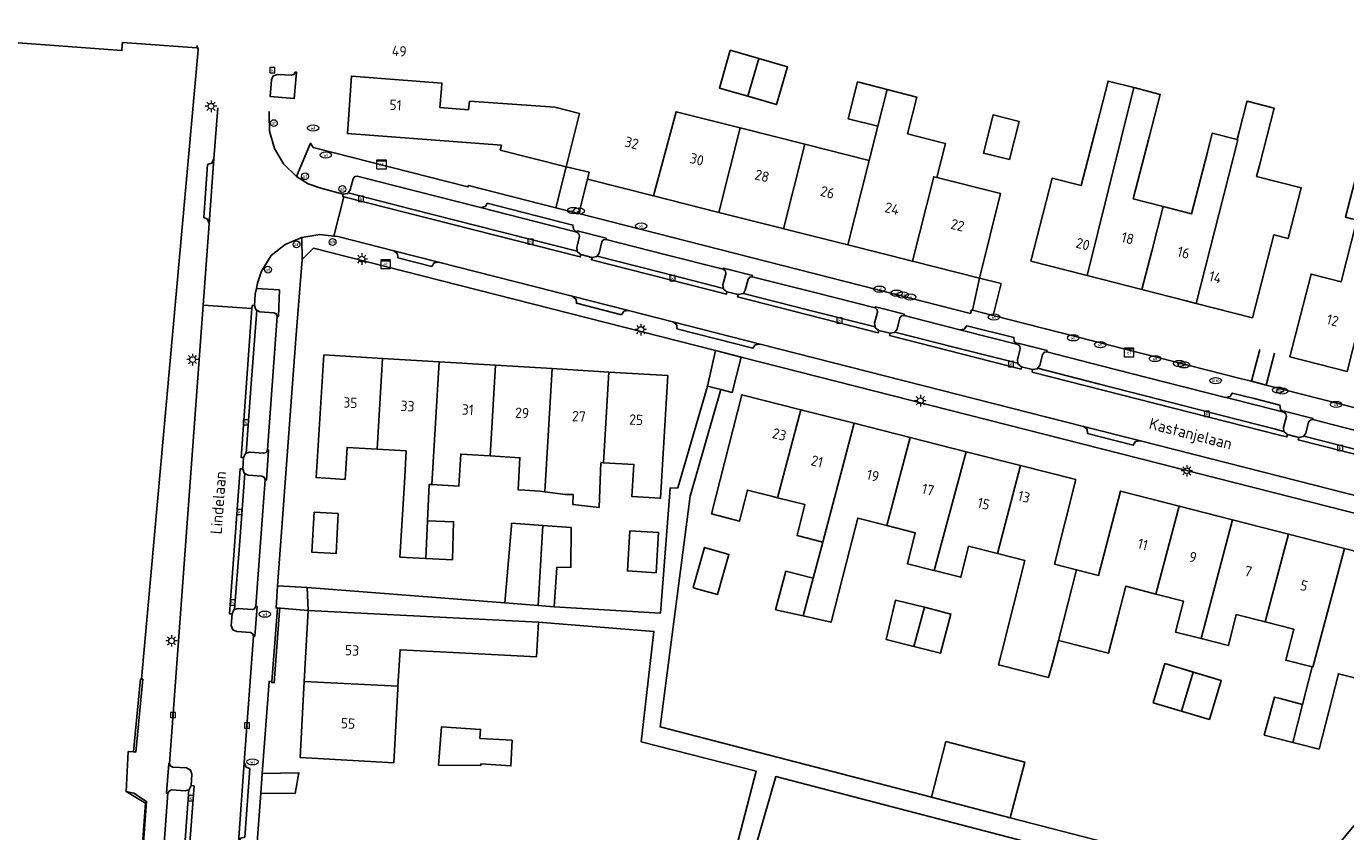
# Model space of a CAD drawing. Header units: metres. Extents: x 197147 to 199131, y 355511 to 356703.
# Tile 167 of 225: x 198172 to 198287, y 356311 to 356381. Entities that reach past the tile are written whole.
import ezdxf
from ezdxf.enums import TextEntityAlignment as Align

# ---------------------------------------------------------------- set-up
doc = ezdxf.new("R2010")
doc.units = ezdxf.units.M
for name, color, linetype in [('B-WE-GR-BEPLANTING_CULTUUR_HEESTERS-GV', 252, 'Continuous'), ('B-WE-IE-MEUBILAIR_WEGMEUBILAIR-GV', 252, 'Continuous'), ('B-WE-IE-MEUBILAIR_WEGMEUBILAIR-S', 252, 'Continuous'), ('B-WE-IE-TERREINAFSCHEIDING_KUNSTMATIG_HEKWERK-G', 252, 'IE-TERREINAFSCHEIDING-KUNSTMATIG'), ('B-WE-IE-TERREINAFSCHEIDING_KUNSTMATIG_MUUR-G', 252, 'IE-TERREINAFSCHEIDING-KUNSTMATIG-DICHT'), ('B-WE-IE-TERREINAFSCHEIDING_KUNSTMATIG_MUUR-GV', 252, 'IE-TERREINAFSCHEIDING-KUNSTMATIG-DICHT'), ('B-WE-KL-ET_LS_SR_KAST-S', 252, 'Continuous'), ('B-WE-OG-BEBOUWING-GV', 252, 'Continuous'), ('B-WE-OG-BEBOUWING_HUISNUMMER-T18', 252, 'Continuous'), ('B-WE-OG-BEBOUWING_STRAATNAAM-T35', 252, 'Continuous'), ('B-WE-OG-TERREIN_ERF-GV', 252, 'Continuous'), ('B-WE-RI-HWA_KOLK-S', 253, 'Continuous'), ('B-WE-RI-VWA_AFSCHEIDER-S', 253, 'Continuous'), ('B-WE-VH-GOOT-G', 253, 'Continuous'), ('B-WE-VH-VERHARDING_ASFALT-GV', 253, 'Continuous'), ('B-WE-VH-VERHARDING_BETONSTRAATSTEEN-GV', 253, 'Continuous'), ('B-WE-VH-VERHARDING_OPEN-GV', 253, 'Continuous'), ('B-WE-VH-VERHARDING_TEGEL-GV', 253, 'Continuous')]:
    doc.layers.add(name, color=color, linetype=linetype)
doc.styles.add('NLCS-ISO-M-T18', font='NLCS-ISO.ttf', dxfattribs={"height": 1.8})
doc.styles.add('NLCS-ISO-M200-T25', font='NLCS-ISO.ttf')
doc.linetypes.add('IE-TERREINAFSCHEIDING-KUNSTMATIG', pattern='A,4,[82,NLCS.SHX,S=0.75,R=90,X=0,Y=0],4,-2', length=10)
doc.linetypes.add('IE-TERREINAFSCHEIDING-KUNSTMATIG-DICHT', pattern='A,8,-1,[82,NLCS.SHX,S=0.75,R=90,X=0,Y=0],-1', length=10)

# ---------------------------------------------------------------- blocks, each defined once
blk = doc.blocks.new('BGT-ELEKTRAKAST-SO')
at = {"color": 0, "linetype": 'ByBlock', "lineweight": 18}
for points in [[(-2, 2), (2, 2), (2, 1.68), (-2, 1.68)], [(-2, 1.52), (2, 1.52), (2, -2), (-2, -2)]]:
    blk.add_lwpolyline(points, close=True, dxfattribs=at)
at = {"color": 0, "linetype": 'ByBlock', "lineweight": 18, "style": 'NLCS-ISO-M-T18'}
blk.add_text('et', height=1.5, dxfattribs=at).set_placement((0, 0), align=Align.MIDDLE_CENTER)
blk = doc.blocks.new('BGT-LICHTMAST-SO')
at = {"color": 0, "linetype": 'ByBlock', "lineweight": 18}
for points in [[(-1.25, 0), (-2, 0)], [(-1.41, 1.41), (-0.88, 0.88)], [(0, 2), (0, 1.25)], [(0.88, 0.88), (1.41, 1.41)], [(2, 0), (1.25, 0)], [(-1.41, -1.41), (-0.88, -0.88)], [(0, -1.25), (0, -2)], [(0.88, -0.88), (1.41, -1.41)]]:
    blk.add_lwpolyline(points, dxfattribs=at)
blk.add_circle((0, 0), 1, dxfattribs=at)
blk = doc.blocks.new('BGT-AFSLUITPAAL-SO')
at = {"color": 0, "linetype": 'ByBlock', "lineweight": 18}
blk.add_circle((0, 0), 1.5, dxfattribs=at)
at = {"color": 0, "linetype": 'ByBlock', "lineweight": 18, "style": 'NLCS-ISO-M-T18'}
blk.add_text('af', height=1.5, dxfattribs=at).set_placement((0, 0), align=Align.MIDDLE_CENTER)
blk = doc.blocks.new('BGT-VERKEERSBORDPAAL-SO')
at = {"color": 0, "linetype": 'ByBlock', "lineweight": 18}
blk.add_circle((0, 0), 1.5, dxfattribs=at)
at = {"color": 0, "linetype": 'ByBlock', "lineweight": 18, "style": 'NLCS-ISO-M-T18'}
blk.add_text('vb', height=1.5, dxfattribs=at).set_placement((0, 0.13), align=Align.MIDDLE_CENTER)
blk = doc.blocks.new('BGT-KOLK-SO')
at = {"color": 0, "linetype": 'ByBlock', "lineweight": 18}
blk.add_lwpolyline([(-0.045, -0.045), (0.045, -0.045), (0.045, 0.045), (-0.045, 0.045)], close=True, dxfattribs=at)
at = {"color": 0, "linetype": 'ByBlock', "lineweight": 18, "style": 'NLCS-ISO-M-T18'}
blk.add_text('k', height=0.06, dxfattribs=at).set_placement((0, 0), align=Align.MIDDLE_CENTER)
blk = doc.blocks.new('BGT-WATERLEIDINGPUT-SO')
at = {"color": 0, "linetype": 'ByBlock', "lineweight": 18}
blk.add_ellipse((0, 0), major_axis=(2.5, 0), ratio=0.54, dxfattribs=at)
at = {"color": 0, "linetype": 'ByBlock', "lineweight": 18, "style": 'NLCS-ISO-M-T18'}
blk.add_text('wl', height=1.5, dxfattribs=at).set_placement((0, 0), align=Align.MIDDLE_CENTER)
blk = doc.blocks.new('BGT-BENZINEPUT_OLIEPUT-SO')
at = {"color": 0, "linetype": 'ByBlock', "lineweight": 18}
blk.add_ellipse((0, 0), major_axis=(2.5, 0), ratio=0.54, dxfattribs=at)
at = {"color": 0, "linetype": 'ByBlock', "lineweight": 18, "style": 'NLCS-ISO-M-T18'}
blk.add_text('olie', height=1.5, dxfattribs=at).set_placement((0, 0.16), align=Align.MIDDLE_CENTER)

msp = doc.modelspace()

# ---------------------------------------------------------------- linework, layer by layer
at = {"layer": 'B-WE-GR-BEPLANTING_CULTUUR_HEESTERS-GV', "flags": 128}
for points in [[(198195.547, 356376.641), (198195.432, 356376.421), (198195.218, 356376.359), (198194.021, 356376.442), (198193.709, 356376.335), (198193.638, 356376.311), (198193.476, 356375.972), (198193.377, 356374.511), (198195.457, 356374.339), (198195.65, 356376.634), (198195.547, 356376.641)], [(198220.345, 356360.786), (198221.327, 356360.537), (198221.734, 356360.608), (198221.758, 356360.645), (198221.935, 356360.917), (198222.168, 356361.879), (198222.307, 356362.066), (198222.539, 356362.088), (198222.562, 356362.202), (198220.041, 356362.835), (198220.018, 356362.738), (198220.193, 356362.602), (198220.235, 356362.367), (198219.999, 356361.397), (198220.045, 356361.07), (198220.053, 356361.012), (198220.345, 356360.786)], [(198233.046, 356357.553), (198234.019, 356357.3), (198234.452, 356357.385), (198234.47, 356357.413), (198234.636, 356357.675), (198234.883, 356358.635), (198235.025, 356358.821), (198235.241, 356358.847), (198235.271, 356358.961), (198232.74, 356359.592), (198232.713, 356359.502), (198232.904, 356359.356), (198232.939, 356359.115), (198232.698, 356358.152), (198232.741, 356357.842), (198232.75, 356357.775), (198233.046, 356357.553)], [(198192.202, 356355.951), (198192.474, 356355.808), (198193.693, 356355.726), (198193.894, 356355.627), (198193.978, 356355.404), (198194.089, 356355.402), (198194.178, 356357.704), (198192.172, 356357.84), (198192.073, 356357.34), (198192.009, 356356.35), (198192.126, 356355.991), (198192.202, 356355.951)], [(198245.912, 356356.144), (198246.1, 356355.987), (198246.121, 356355.781), (198245.867, 356354.81), (198245.912, 356354.491), (198245.921, 356354.429), (198246.226, 356354.194), (198247.22, 356353.945), (198247.584, 356353.999), (198247.622, 356354.049), (198247.815, 356354.308), (198248.07, 356355.276), (198248.214, 356355.464), (198248.442, 356355.491), (198248.461, 356355.592), (198245.935, 356356.246), (198245.912, 356356.144)], [(198260.837, 356352.323), (198260.854, 356352.432), (198258.324, 356353.078), (198258.299, 356352.961), (198258.487, 356352.815), (198258.515, 356352.596), (198258.275, 356351.644), (198258.309, 356351.336), (198258.316, 356351.275), (198258.63, 356351.03), (198259.588, 356350.782), (198259.997, 356350.85), (198260.032, 356350.9), (198260.209, 356351.154), (198260.456, 356352.105), (198260.614, 356352.297), (198260.837, 356352.323)], [(198283.145, 356345.004), (198283.317, 356345.253), (198283.57, 356346.223), (198283.71, 356346.399), (198283.945, 356346.436), (198283.955, 356346.545), (198281.442, 356347.185), (198281.416, 356347.083), (198281.601, 356346.951), (198281.632, 356346.711), (198281.385, 356345.756), (198281.425, 356345.416), (198281.43, 356345.371), (198281.742, 356345.14), (198282.716, 356344.886), (198283.116, 356344.961), (198283.145, 356345.004)], [(198191.057, 356343.148), (198190.991, 356342.152), (198191.123, 356341.775), (198191.166, 356341.755), (198191.459, 356341.615), (198192.652, 356341.535), (198192.851, 356341.428), (198192.932, 356341.205), (198193.045, 356341.192), (198193.237, 356343.792), (198193.131, 356343.8), (198193.017, 356343.59), (198192.804, 356343.522), (198191.595, 356343.624), (198191.276, 356343.518), (198191.228, 356343.502), (198191.057, 356343.148)], [(198192.118, 356330.221), (198192.009, 356330.002), (198191.803, 356329.938), (198190.584, 356330.023), (198190.281, 356329.929), (198190.227, 356329.912), (198190.057, 356329.552), (198189.983, 356328.551), (198190.124, 356328.167), (198190.465, 356328.028), (198191.65, 356327.944), (198191.869, 356327.814), (198191.922, 356327.616), (198192.032, 356327.62), (198192.231, 356330.209), (198192.118, 356330.221)], [(198184.491, 356313.97), (198184.585, 356314.141), (198184.794, 356314.262), (198185.997, 356314.188), (198186.309, 356314.276), (198186.343, 356314.286), (198186.501, 356314.642), (198186.562, 356315.639), (198186.449, 356315.99), (198186.09, 356316.18), (198184.903, 356316.239), (198184.689, 356316.355), (198184.616, 356316.555), (198184.554, 356316.556), (198184.363, 356313.979), (198184.491, 356313.97)]]:
    msp.add_lwpolyline(points, dxfattribs=at)
at = {"layer": 'B-WE-IE-MEUBILAIR_WEGMEUBILAIR-GV', "flags": 128}
for points in [[(198193.377, 356374.511), (198195.457, 356374.339), (198195.65, 356376.634), (198195.547, 356376.641), (198195.432, 356376.421), (198195.218, 356376.359), (198194.021, 356376.442), (198193.709, 356376.335), (198193.638, 356376.311), (198193.476, 356375.972), (198193.377, 356374.511)], [(198221.327, 356360.537), (198221.734, 356360.608), (198221.758, 356360.645), (198221.935, 356360.917), (198222.168, 356361.879), (198222.307, 356362.066), (198222.539, 356362.088), (198222.562, 356362.202), (198220.041, 356362.835), (198220.018, 356362.738), (198220.193, 356362.602), (198220.235, 356362.367), (198219.999, 356361.397), (198220.045, 356361.07), (198220.053, 356361.012), (198220.345, 356360.786), (198221.327, 356360.537)], [(198234.47, 356357.413), (198234.636, 356357.675), (198234.883, 356358.635), (198235.025, 356358.821), (198235.241, 356358.847), (198235.271, 356358.961), (198232.74, 356359.592), (198232.713, 356359.502), (198232.904, 356359.356), (198232.939, 356359.115), (198232.698, 356358.152), (198232.741, 356357.842), (198232.75, 356357.775), (198233.046, 356357.553), (198234.019, 356357.3), (198234.452, 356357.385), (198234.47, 356357.413)], [(198193.978, 356355.404), (198194.089, 356355.402), (198194.178, 356357.704), (198192.172, 356357.84), (198192.073, 356357.34), (198192.009, 356356.35), (198192.126, 356355.991), (198192.202, 356355.951), (198192.474, 356355.808), (198193.693, 356355.726), (198193.894, 356355.627), (198193.978, 356355.404)], [(198247.622, 356354.049), (198247.815, 356354.308), (198248.07, 356355.276), (198248.214, 356355.464), (198248.442, 356355.491), (198248.461, 356355.592), (198245.935, 356356.246), (198245.912, 356356.144), (198246.1, 356355.987), (198246.121, 356355.781), (198245.867, 356354.81), (198245.912, 356354.491), (198245.921, 356354.429), (198246.226, 356354.194), (198247.22, 356353.945), (198247.584, 356353.999), (198247.622, 356354.049)], [(198259.588, 356350.782), (198259.997, 356350.85), (198260.032, 356350.9), (198260.209, 356351.154), (198260.456, 356352.105), (198260.614, 356352.297), (198260.837, 356352.323), (198260.854, 356352.432), (198258.324, 356353.078), (198258.299, 356352.961), (198258.487, 356352.815), (198258.515, 356352.596), (198258.275, 356351.644), (198258.309, 356351.336), (198258.316, 356351.275), (198258.63, 356351.03), (198259.588, 356350.782)], [(198281.416, 356347.083), (198281.601, 356346.951), (198281.632, 356346.711), (198281.385, 356345.756), (198281.425, 356345.416), (198281.43, 356345.371), (198281.742, 356345.14), (198282.716, 356344.886), (198283.116, 356344.961), (198283.145, 356345.004), (198283.317, 356345.253), (198283.57, 356346.223), (198283.71, 356346.399), (198283.945, 356346.436), (198283.955, 356346.545), (198281.442, 356347.185), (198281.416, 356347.083)], [(198192.932, 356341.205), (198193.045, 356341.192), (198193.237, 356343.792), (198193.131, 356343.8), (198193.017, 356343.59), (198192.804, 356343.522), (198191.595, 356343.624), (198191.276, 356343.518), (198191.228, 356343.502), (198191.057, 356343.148), (198190.991, 356342.152), (198191.123, 356341.775), (198191.166, 356341.755), (198191.459, 356341.615), (198192.652, 356341.535), (198192.851, 356341.428), (198192.932, 356341.205)], [(198190.057, 356329.552), (198189.983, 356328.551), (198190.124, 356328.167), (198190.465, 356328.028), (198191.65, 356327.944), (198191.869, 356327.814), (198191.922, 356327.616), (198192.032, 356327.62), (198192.231, 356330.209), (198192.118, 356330.221), (198192.009, 356330.002), (198191.803, 356329.938), (198190.584, 356330.023), (198190.281, 356329.929), (198190.227, 356329.912), (198190.057, 356329.552)], [(198186.501, 356314.642), (198186.562, 356315.639), (198186.449, 356315.99), (198186.09, 356316.18), (198184.903, 356316.239), (198184.689, 356316.355), (198184.616, 356316.555), (198184.554, 356316.556), (198184.363, 356313.979), (198184.491, 356313.97), (198184.585, 356314.141), (198184.794, 356314.262), (198185.997, 356314.188), (198186.309, 356314.276), (198186.343, 356314.286), (198186.501, 356314.642)]]:
    msp.add_lwpolyline(points, dxfattribs=at)
at = {"layer": 'B-WE-IE-TERREINAFSCHEIDING_KUNSTMATIG_HEKWERK-G', "flags": 128}
for points in [[(198182.186, 356323.893), (198187.103, 356378.562)], [(198187.103, 356378.562), (198187.118, 356378.726)], [(198180.856, 356314.12), (198181.045, 356317.587), (198181.492, 356317.568)], [(198178.821, 356235.683), (198178.745, 356239.005), (198178.536, 356242.481), (198178.426, 356246.061), (198178.348, 356249.341), (198178.47, 356255.209), (198178.59, 356258.193), (198178.699, 356260.444), (198179.317, 356270.29), (198179.551, 356273.295), (198179.744, 356276.414), (198179.964, 356279.507), (198181.259, 356295.815), (198182.543, 356313.116), (198180.856, 356314.12)]]:
    msp.add_lwpolyline(points, dxfattribs=at)
at = {"layer": 'B-WE-IE-TERREINAFSCHEIDING_KUNSTMATIG_MUUR-G', "ltscale": 0.2, "flags": 128}
for points in [[(198187.003, 356378.735), (198187.019, 356378.944)], [(198187.003, 356378.735), (198187.118, 356378.726)], [(198193.994, 356330.062), (198193.514, 356323.672)], [(198194.204, 356330.047), (198193.994, 356330.062)], [(198194.188, 356329.837), (198193.717, 356323.573), (198193.508, 356323.589), (198193.514, 356323.672)], [(198194.204, 356330.047), (198194.188, 356329.837)]]:
    msp.add_lwpolyline(points, dxfattribs=at)
at = {"layer": 'B-WE-IE-TERREINAFSCHEIDING_KUNSTMATIG_MUUR-GV', "ltscale": 0.2, "flags": 128}
for points in [[(198194.204, 356330.047), (198193.994, 356330.062), (198193.514, 356323.672), (198193.508, 356323.589), (198193.717, 356323.573), (198194.188, 356329.837), (198194.204, 356330.047)], [(198181.701, 356317.548), (198182.303, 356323.882), (198182.186, 356323.893), (198182.094, 356323.902), (198181.638, 356319.108), (198181.492, 356317.568), (198181.701, 356317.548)]]:
    msp.add_lwpolyline(points, dxfattribs=at)
at = {"layer": 'B-WE-OG-BEBOUWING-GV'}
msp.add_line((198232.345, 356364.445), (198243.555, 356361.617), dxfattribs=at)
at = {"layer": 'B-WE-OG-BEBOUWING-GV', "flags": 128}
for points in [[(198235.815, 356377.82), (198233.335, 356378.532), (198232.392, 356375.246), (198234.872, 356374.534), (198235.815, 356377.82)], [(198234.872, 356374.534), (198237.351, 356373.822), (198238.294, 356377.108), (198235.815, 356377.82)], [(198219.078, 356368.398), (198220.248, 356373.035), (198218.089, 356373.587), (198210.693, 356374.098), (198210.609, 356373.366), (198208.111, 356373.57), (198208.249, 356375.181), (198208.283, 356375.68), (198200.424, 356376.297), (198200.079, 356371.294), (198213.458, 356370.28), (198213.353, 356369.862), (198219.078, 356368.398)], [(198246.96, 356375.122), (198244.374, 356375.778), (198243.564, 356372.582), (198246.154, 356371.926), (198246.96, 356375.122)], [(198251.272, 356367.48), (198252.023, 356370.438), (198251.757, 356370.505), (198248.719, 356371.276), (198249.529, 356374.471), (198246.96, 356375.122)], [(198268.392, 356375.285), (198266.152, 356375.859), (198265.199, 356372.139), (198264.401, 356369.021), (198263.825, 356366.772), (198261.296, 356367.419), (198259.452, 356360.222), (198264.325, 356358.974)], [(198269.935, 356361.064), (198270.924, 356364.954), (198268.339, 356365.616), (198269.713, 356370.983), (198270.665, 356374.703), (198268.392, 356375.285), (198266.189, 356366.45), (198264.325, 356358.974), (198269.093, 356357.752), (198269.935, 356361.064)], [(198277.43, 356370.765), (198273.81, 356356.544), (198278.693, 356355.293), (198280.536, 356362.492), (198281.791, 356362.17), (198282.923, 356366.585), (198279.051, 356367.578), (198279.295, 356368.529), (198280.569, 356373.5), (198278.224, 356374.101), (198278.184, 356373.945), (198277.573, 356371.559), (198277.373, 356370.78)], [(198234.196, 356371.787), (198228.645, 356373.187), (198226.678, 356365.874), (198232.345, 356364.445)], [(198257.575, 356369.031), (198258.415, 356372.343), (198256.166, 356372.913), (198255.326, 356369.601), (198257.575, 356369.031)], [(198237.95, 356363.031), (198239.801, 356370.373), (198234.196, 356371.787), (198232.345, 356364.445)], [(198246.154, 356371.926), (198245.406, 356368.959)], [(198277.43, 356370.765), (198277.373, 356370.78), (198275.194, 356371.339), (198274.771, 356369.688), (198273.396, 356364.321), (198270.924, 356364.954)], [(198243.555, 356361.617), (198245.406, 356368.959), (198239.801, 356370.373)], [(198286.906, 356350.618), (198291.31, 356367.978), (198288.809, 356368.622), (198288.005, 356368.829), (198286.774, 356364.034), (198287.766, 356363.779), (198286.389, 356358.413), (198283.787, 356359.081), (198281.943, 356351.891), (198286.906, 356350.618)], [(198254.988, 356358.734), (198256.819, 356366.081), (198251.272, 356367.48), (198251.011, 356367.546), (198249.16, 356360.204), (198254.988, 356358.734)], [(198243.555, 356361.617), (198249.16, 356360.204)], [(198269.093, 356357.752), (198272.919, 356356.772), (198273.81, 356356.544)], [(198197.36, 356341.401), (198199.877, 356341.242), (198200.043, 356344.026), (198202.655, 356343.87), (198203.126, 356351.752), (198198.032, 356352.057), (198197.36, 356341.401)], [(198208.04, 356351.458), (198203.126, 356351.752)], [(198212.484, 356343.285), (198212.955, 356351.164), (198208.04, 356351.458), (198207.403, 356340.793), (198209.75, 356340.653), (198209.916, 356343.438), (198212.484, 356343.285)], [(198212.484, 356343.285), (198215.067, 356343.131), (198214.901, 356340.346), (198215.48, 356340.311), (198216.792, 356340.233), (198217.23, 356340.175), (198217.869, 356350.87), (198212.955, 356351.164)], [(198222.784, 356350.576), (198217.869, 356350.87)], [(198222.784, 356350.576), (198222.314, 356342.699), (198224.95, 356342.542), (198224.784, 356339.757), (198227.279, 356339.608), (198227.918, 356350.269), (198222.784, 356350.576)], [(198239.463, 356347.295), (198234.346, 356348.596), (198231.714, 356338.245), (198234.137, 356337.629), (198234.822, 356340.323), (198237.022, 356339.764), (198237.449, 356339.655)], [(198244.086, 356346.119), (198239.463, 356347.295), (198237.449, 356339.655), (198239.823, 356339.051), (198239.17, 356336.482), (198239.138, 356336.357), (198241.36, 356335.79)], [(198239.669, 356329.385), (198242.091, 356328.838), (198243.722, 356335.191), (198244.407, 356337.885), (198246.919, 356337.246), (198248.953, 356344.882), (198244.086, 356346.119), (198241.36, 356335.79), (198240.537, 356332.666)], [(198202.655, 356343.87), (198205.194, 356343.719), (198205.028, 356340.934), (198204.621, 356334.492), (198206.879, 356334.381), (198207.035, 356337.649), (198207.186, 356340.806), (198207.403, 356340.793)], [(198253.812, 356343.646), (198248.953, 356344.882)], [(198217.23, 356340.175), (198219.001, 356339.94), (198219.7, 356339.919), (198219.66, 356339.071), (198221.95, 356338.816), (198222.101, 356342.712), (198222.314, 356342.699)], [(198258.551, 356342.441), (198253.812, 356343.646), (198251.052, 356333.327), (198253.346, 356332.744), (198254.031, 356335.438), (198256.547, 356334.798)], [(198263.392, 356333.394), (198261.491, 356333.884), (198263.345, 356341.222), (198258.551, 356342.441), (198256.547, 356334.798), (198258.927, 356334.193), (198256.938, 356326.372), (198256.627, 356325.139), (198260.964, 356324.026), (198261.315, 356325.259), (198261.83, 356327.26)], [(198263.392, 356333.394), (198261.83, 356327.26), (198266.198, 356326.143), (198266.996, 356329.263), (198267.685, 356331.956), (198270.308, 356331.285), (198272.325, 356338.923), (198267.222, 356340.229), (198265.327, 356332.896), (198263.392, 356333.394)], [(198197.185, 356338.393), (198196.992, 356334.913), (198199.089, 356334.797), (198199.282, 356338.277), (198197.185, 356338.393)], [(198276.947, 356337.74), (198272.325, 356338.923)], [(198206.879, 356334.381), (198209.193, 356334.27), (198209.299, 356337.567), (198207.035, 356337.649)], [(198214.322, 356337.207), (198213.741, 356330.517), (198216.64, 356330.291), (198217.055, 356337.235), (198214.344, 356337.438), (198214.322, 356337.207)], [(198216.64, 356330.291), (198218.046, 356330.182), (198218.279, 356333.596), (198219.494, 356333.615), (198219.511, 356337.052), (198217.055, 356337.235)], [(198246.919, 356337.246), (198249.398, 356336.616), (198248.713, 356333.922), (198251.019, 356333.336), (198251.052, 356333.327)], [(198281.813, 356336.494), (198276.947, 356337.74), (198274.222, 356327.415), (198276.597, 356326.807), (198277.286, 356329.5), (198279.78, 356328.862)], [(198224.606, 356336.773), (198224.398, 356333.289), (198226.893, 356333.14), (198227.101, 356336.624), (198224.606, 356336.773)], [(198286.67, 356335.251), (198281.813, 356336.494), (198279.78, 356328.862), (198282.275, 356328.223), (198281.586, 356325.53), (198283.868, 356324.947)], [(198232.221, 356331.233), (198233.221, 356334.72), (198231.097, 356335.329), (198230.097, 356331.842), (198230.316, 356331.779), (198232.221, 356331.233)], [(198282.192, 356318.395), (198284.473, 356317.811), (198286.149, 356324.363), (198288.698, 356323.711), (198290.673, 356331.243), (198291.406, 356334.039), (198288.149, 356334.873), (198286.67, 356335.251), (198283.928, 356324.93), (198283.868, 356324.947), (198283.031, 356321.677)], [(198240.537, 356332.666), (198238.15, 356333.262), (198237.263, 356329.925), (198239.669, 356329.385), (198240.537, 356332.666)], [(198270.308, 356331.285), (198272.694, 356330.675), (198272.005, 356327.982), (198274.222, 356327.415)], [(198250.2, 356330.139), (198247.684, 356330.747), (198246.863, 356327.346), (198249.287, 356326.725)], [(198249.287, 356326.725), (198251.585, 356326.137), (198252.492, 356329.541), (198250.2, 356330.139), (198249.287, 356326.725)], [(198204.472, 356323.289), (198204.65, 356326.445), (198209.278, 356326.207), (198216.51, 356325.834), (198216.664, 356328.83), (198196.669, 356329.86), (198196.328, 356323.688)], [(198273.529, 356324.503), (198271.076, 356325.236), (198270.066, 356321.841), (198274.972, 356320.375)], [(198274.972, 356320.375), (198275.982, 356323.77), (198273.529, 356324.503), (198272.519, 356321.108)], [(198196.328, 356323.688), (198195.962, 356317.08), (198204.097, 356316.622), (198204.458, 356323.032), (198204.472, 356323.289), (198196.328, 356323.688)], [(198283.031, 356321.677), (198281.109, 356322.193), (198280.593, 356322.331), (198279.707, 356319.03), (198282.192, 356318.395), (198283.031, 356321.677)], [(198211.654, 356316.39), (198211.667, 356316.538), (198214.277, 356316.341), (198214.384, 356318.584), (198211.587, 356318.744), (198211.643, 356319.513), (198208.258, 356319.749), (198208, 356316.414), (198211.654, 356316.39)], [(198257.657, 356311.843), (198258.914, 356316.681), (198252.058, 356318.469), (198250.803, 356313.632), (198257.657, 356311.843)]]:
    msp.add_lwpolyline(points, dxfattribs=at)
at = {"layer": 'B-WE-OG-TERREIN_ERF-GV', "flags": 128}
for points in [[(198181.259, 356295.815), (198182.543, 356313.116), (198180.856, 356314.12), (198181.045, 356317.587), (198181.492, 356317.568), (198181.638, 356319.108), (198182.094, 356323.902), (198182.186, 356323.893), (198187.103, 356378.562), (198187.118, 356378.726), (198187.003, 356378.735), (198180.541, 356379.219), (198180.525, 356379.012), (198180.488, 356378.512), (198152.241, 356380.611)], [(198234.872, 356374.534), (198232.392, 356375.246), (198233.335, 356378.532), (198235.815, 356377.82), (198238.294, 356377.108), (198237.351, 356373.822), (198234.872, 356374.534)], [(198286.906, 356350.618), (198281.943, 356351.891), (198283.787, 356359.081), (198286.389, 356358.413), (198287.766, 356363.779), (198286.774, 356364.034), (198288.005, 356368.829)], [(198220.936, 356367.322), (198220.19, 356364.34), (198254.193, 356355.668), (198254.288, 356355.978), (198254.366, 356355.958), (198254.988, 356358.734), (198249.16, 356360.204), (198243.555, 356361.617), (198232.345, 356364.445), (198226.678, 356365.874), (198220.936, 356367.322)], [(198219.511, 356337.052), (198219.494, 356333.615), (198218.279, 356333.596), (198218.046, 356330.182), (198227.272, 356329.609), (198228.112, 356340.485), (198228.785, 356340.515), (198231.365, 356349.351), (198232.062, 356352.432), (198197.127, 356361.328), (198196.146, 356360.343), (198195.596, 356353.472), (198194.018, 356331.989), (198196.572, 356331.843), (198213.741, 356330.517), (198214.322, 356337.207), (198214.344, 356337.438), (198217.055, 356337.235), (198219.511, 356337.052)], [(198222.784, 356350.576), (198227.918, 356350.269), (198227.279, 356339.608), (198224.784, 356339.757), (198224.95, 356342.542), (198222.314, 356342.699), (198222.101, 356342.712), (198221.95, 356338.816), (198219.66, 356339.071), (198219.7, 356339.919), (198219.001, 356339.94), (198217.23, 356340.175), (198216.792, 356340.233), (198215.48, 356340.311), (198214.901, 356340.346), (198215.067, 356343.131), (198212.484, 356343.285), (198209.916, 356343.438), (198209.75, 356340.653), (198207.403, 356340.793), (198207.186, 356340.806), (198207.035, 356337.649), (198209.299, 356337.567), (198209.193, 356334.27), (198206.879, 356334.381), (198204.621, 356334.492), (198205.028, 356340.934), (198205.194, 356343.719), (198202.655, 356343.87), (198200.043, 356344.026), (198199.877, 356341.242), (198197.36, 356341.401), (198198.032, 356352.057), (198203.126, 356351.752), (198208.04, 356351.458), (198212.955, 356351.164), (198217.869, 356350.87), (198222.784, 356350.576)], [(198304.529, 356333.977), (198285.38, 356338.853), (198234.291, 356351.864), (198233.502, 356348.807), (198232.505, 356349.061), (198229.846, 356339.79), (198227.235, 356319.751), (198250.803, 356313.632), (198252.058, 356318.469), (198258.914, 356316.681), (198257.657, 356311.843), (198282.34, 356305.451), (198282.901, 356307.643), (198284.271, 356307.252), (198289.316, 356313.348)], [(198240.537, 356332.666), (198241.36, 356335.79), (198239.138, 356336.357), (198239.17, 356336.482), (198239.823, 356339.051), (198237.449, 356339.655), (198237.022, 356339.764), (198234.822, 356340.323), (198234.137, 356337.629), (198231.714, 356338.245), (198234.346, 356348.596), (198239.463, 356347.295), (198244.086, 356346.119), (198248.953, 356344.882), (198253.812, 356343.646), (198258.551, 356342.441), (198263.345, 356341.222), (198261.491, 356333.884), (198263.392, 356333.394), (198265.327, 356332.896), (198267.222, 356340.229), (198272.325, 356338.923), (198276.947, 356337.74), (198281.813, 356336.494), (198286.67, 356335.251), (198288.149, 356334.873)], [(198197.185, 356338.393), (198199.282, 356338.277), (198199.089, 356334.797), (198196.992, 356334.913), (198197.185, 356338.393)], [(198288.698, 356323.711), (198286.149, 356324.363), (198284.473, 356317.811), (198282.192, 356318.395), (198279.707, 356319.03), (198280.593, 356322.331), (198281.109, 356322.193), (198283.031, 356321.677), (198283.868, 356324.947), (198281.586, 356325.53), (198282.275, 356328.223), (198279.78, 356328.862), (198277.286, 356329.5), (198276.597, 356326.807), (198274.222, 356327.415), (198272.005, 356327.982), (198272.694, 356330.675), (198270.308, 356331.285), (198267.685, 356331.956), (198266.996, 356329.263), (198266.198, 356326.143), (198261.83, 356327.26), (198261.315, 356325.259), (198260.964, 356324.026), (198256.627, 356325.139), (198256.938, 356326.372), (198258.927, 356334.193), (198256.547, 356334.798), (198254.031, 356335.438), (198253.346, 356332.744), (198251.052, 356333.327), (198251.019, 356333.336), (198248.713, 356333.922), (198249.398, 356336.616), (198246.919, 356337.246), (198244.407, 356337.885), (198243.722, 356335.191), (198242.091, 356328.838), (198239.669, 356329.385), (198237.263, 356329.925), (198238.15, 356333.262), (198240.537, 356332.666)], [(198224.606, 356336.773), (198227.101, 356336.624), (198226.893, 356333.14), (198224.398, 356333.289), (198224.606, 356336.773)], [(198230.316, 356331.779), (198230.097, 356331.842), (198231.097, 356335.329), (198233.221, 356334.72), (198232.221, 356331.233), (198230.316, 356331.779)], [(198252.492, 356329.541), (198251.585, 356326.137), (198249.287, 356326.725), (198246.863, 356327.346), (198247.684, 356330.747), (198250.2, 356330.139), (198252.492, 356329.541)], [(198231.512, 356300.173), (198235.587, 356315.891), (198225.598, 356318.453), (198226.694, 356328.036), (198216.664, 356328.83), (198216.51, 356325.834), (198209.278, 356326.207), (198204.65, 356326.445), (198204.472, 356323.289), (198204.458, 356323.032), (198204.097, 356316.622), (198195.962, 356317.08), (198196.328, 356323.688), (198196.669, 356329.86), (198194.258, 356330.043), (198194.204, 356330.047), (198194.188, 356329.837), (198193.717, 356323.573), (198193.508, 356323.589), (198193.514, 356323.672), (198193.273, 356323.684), (198192.681, 356315.694), (198195.864, 356315.751), (198195.534, 356313.95), (198192.553, 356313.966), (198191.175, 356295.348)], [(198274.972, 356320.375), (198270.066, 356321.841), (198271.076, 356325.236), (198275.982, 356323.77), (198274.972, 356320.375)], [(198208.258, 356319.749), (198211.643, 356319.513), (198211.587, 356318.744), (198214.384, 356318.584), (198214.277, 356316.341), (198211.667, 356316.538), (198211.654, 356316.39), (198208, 356316.414), (198208.258, 356319.749)], [(198265.805, 356280.615), (198269.839, 356287.231), (198282.168, 356303.986), (198260.821, 356309.301), (198237.281, 356315.427), (198229.666, 356288.972), (198228.586, 356285.356), (198263.565, 356276.411), (198265.805, 356280.615)]]:
    msp.add_lwpolyline(points, dxfattribs=at)
at = {"layer": 'B-WE-VH-GOOT-G', "flags": 128}
for points in [[(198199.764, 356365.808), (198199.667, 356365.833), (198199.719, 356366.04)], [(198220.345, 356360.786), (198220.307, 356360.579), (198199.764, 356365.808)], [(198221.327, 356360.537), (198221.27, 356360.333), (198233.007, 356357.344), (198233.046, 356357.553)], [(198234.019, 356357.3), (198233.973, 356357.098), (198246.185, 356353.984), (198246.226, 356354.194)], [(198191.057, 356343.148), (198190.842, 356343.152), (198191.788, 356356.094)], [(198191.788, 356356.094), (198191.807, 356356.349), (198192.009, 356356.35)], [(198247.22, 356353.945), (198247.173, 356353.74), (198258.59, 356350.827), (198258.63, 356351.03)], [(198259.588, 356350.782), (198259.558, 356350.577), (198281.035, 356345.101)], [(198281.035, 356345.101), (198281.688, 356344.935), (198281.742, 356345.14)], [(198282.716, 356344.886), (198282.666, 356344.691), (198294.883, 356341.572), (198294.934, 356341.768)], [(198190.991, 356342.152), (198190.768, 356342.164), (198189.841, 356329.562), (198190.057, 356329.552)], [(198186.501, 356314.642), (198186.755, 356314.623), (198185.812, 356302.023), (198185.602, 356302.04)]]:
    msp.add_lwpolyline(points, dxfattribs=at)
at = {"layer": 'B-WE-VH-VERHARDING_ASFALT-GV', "flags": 128}
for points in [[(198188.812, 356373.526), (198188.485, 356369.088), (198188.071, 356363.464), (198187.549, 356356.372)], [(198191.788, 356356.094), (198191.807, 356356.349), (198192.009, 356356.35), (198192.073, 356357.34), (198192.172, 356357.84), (198192.266, 356358.311), (198192.616, 356359.352), (198193.457, 356360.691), (198194.676, 356361.664), (198196.115, 356362.275), (198197.679, 356362.521), (198198.887, 356362.388), (198199.764, 356365.808), (198199.667, 356365.833), (198199.719, 356366.04), (198197.765, 356366.539), (198196.659, 356366.94), (198195.661, 356367.572), (198194.54, 356368.672), (198193.74, 356370.011), (198193.32, 356371.517), (198193.274, 356372.981), (198193.289, 356373.203)], [(198190.61, 356309.698), (198191.12, 356316.658), (198191.922, 356327.616), (198191.869, 356327.814), (198191.65, 356327.944), (198190.465, 356328.028), (198190.124, 356328.167), (198189.983, 356328.551), (198190.057, 356329.552), (198189.841, 356329.562), (198190.768, 356342.164), (198190.991, 356342.152), (198191.057, 356343.148), (198190.842, 356343.152), (198191.788, 356356.094), (198187.549, 356356.372), (198184.616, 356316.555), (198184.689, 356316.355), (198184.903, 356316.239), (198186.09, 356316.18), (198186.449, 356315.99), (198186.562, 356315.639), (198186.501, 356314.642)], [(198186.501, 356314.642), (198186.755, 356314.623), (198185.812, 356302.023)]]:
    msp.add_lwpolyline(points, dxfattribs=at)
at = {"layer": 'B-WE-VH-VERHARDING_BETONSTRAATSTEEN-GV', "flags": 128}
for points in [[(198206.176, 356366.262), (198200.936, 356367.596), (198200.711, 356367.555), (198200.572, 356367.376), (198200.329, 356366.405), (198200.138, 356366.145), (198205.761, 356364.711), (198211.236, 356363.316), (198220.045, 356361.07), (198219.999, 356361.397), (198220.235, 356362.367), (198220.193, 356362.602), (198220.018, 356362.738), (198211.635, 356364.873), (198206.176, 356366.262)], [(198199.764, 356365.808), (198198.887, 356362.388), (198199.241, 356362.349), (198204.111, 356361.109), (198207.989, 356360.121), (198219.614, 356357.161), (198224.483, 356355.92), (198228.352, 356354.935), (198235.92, 356353.008), (198264.002, 356345.856), (198268.966, 356344.592), (198284.064, 356340.747), (198296.087, 356337.685), (198303.919, 356335.691), (198306.732, 356334.974), (198308.179, 356334.513), (198309.087, 356334.154), (198310.934, 356333.221), (198312.647, 356332.091), (198313.572, 356331.435), (198314.823, 356330.5), (198339.042, 356312.661)], [(198200.138, 356366.145), (198200.106, 356366.101), (198199.719, 356366.04), (198199.667, 356365.833), (198199.764, 356365.808), (198220.307, 356360.579), (198220.345, 356360.786), (198220.053, 356361.012), (198220.045, 356361.07)], [(198232.741, 356357.842), (198232.698, 356358.152), (198232.939, 356359.115), (198232.904, 356359.356), (198232.713, 356359.502), (198227.645, 356360.79), (198222.539, 356362.088), (198222.307, 356362.066), (198222.168, 356361.879), (198221.935, 356360.917), (198221.758, 356360.645)], [(198221.327, 356360.537), (198220.345, 356360.786)], [(198233.046, 356357.553), (198232.75, 356357.775), (198232.741, 356357.842), (198227.241, 356359.246), (198221.758, 356360.645), (198221.734, 356360.608), (198221.327, 356360.537), (198221.27, 356360.333), (198233.007, 356357.344), (198233.046, 356357.553)], [(198245.912, 356354.491), (198245.867, 356354.81), (198246.121, 356355.781), (198246.1, 356355.987), (198245.912, 356356.144), (198240.556, 356357.501), (198235.241, 356358.847), (198235.025, 356358.821), (198234.883, 356358.635), (198234.636, 356357.675), (198234.47, 356357.413), (198240.164, 356355.959)], [(198234.019, 356357.3), (198233.046, 356357.553)], [(198234.47, 356357.413), (198234.452, 356357.385), (198234.019, 356357.3), (198233.973, 356357.098), (198246.185, 356353.984), (198246.226, 356354.194), (198245.921, 356354.429), (198245.912, 356354.491), (198240.164, 356355.959)], [(198192.202, 356355.951), (198192.126, 356355.991), (198192.009, 356356.35), (198191.807, 356356.349), (198191.788, 356356.094), (198190.842, 356343.152), (198191.057, 356343.148), (198191.228, 356343.502), (198191.276, 356343.518)], [(198193.978, 356355.404), (198193.894, 356355.627), (198193.693, 356355.726), (198192.474, 356355.808), (198192.202, 356355.951), (198191.724, 356349.537), (198191.276, 356343.518), (198191.595, 356343.624), (198192.804, 356343.522), (198193.017, 356343.59), (198193.131, 356343.8), (198193.541, 356349.419), (198193.978, 356355.404)], [(198253.279, 356354.249), (198253.265, 356354.253), (198248.442, 356355.491), (198248.214, 356355.464), (198248.07, 356355.276), (198247.815, 356354.308), (198247.622, 356354.049), (198252.866, 356352.718), (198258.309, 356351.336), (198258.275, 356351.644), (198258.515, 356352.596), (198258.487, 356352.815), (198258.299, 356352.961), (198253.279, 356354.249)], [(198247.22, 356353.945), (198246.226, 356354.194)], [(198247.622, 356354.049), (198247.584, 356353.999), (198247.22, 356353.945), (198247.173, 356353.74), (198258.59, 356350.827), (198258.63, 356351.03), (198258.316, 356351.275), (198258.309, 356351.336)], [(198270.624, 356348.185), (198276.04, 356346.797), (198280.685, 356345.606), (198281.425, 356345.416), (198281.385, 356345.756), (198281.632, 356346.711), (198281.601, 356346.951), (198281.416, 356347.083), (198279.279, 356347.627), (198276.413, 356348.357), (198276.354, 356348.372), (198270.995, 356349.737), (198265.661, 356351.095), (198260.837, 356352.323), (198260.614, 356352.297), (198260.456, 356352.105), (198260.209, 356351.154), (198260.032, 356350.9)], [(198259.588, 356350.782), (198258.63, 356351.03)], [(198270.624, 356348.185), (198265.292, 356349.551), (198260.032, 356350.9), (198259.997, 356350.85), (198259.588, 356350.782), (198259.558, 356350.577)], [(198282.716, 356344.886), (198281.742, 356345.14), (198281.688, 356344.935), (198281.035, 356345.101), (198259.558, 356350.577)], [(198283.945, 356346.436), (198283.71, 356346.399), (198283.57, 356346.223), (198283.317, 356345.253), (198283.145, 356345.004), (198288.935, 356343.52), (198294.615, 356342.064), (198294.583, 356342.394), (198294.822, 356343.343), (198294.785, 356343.571), (198294.6, 356343.712), (198289.308, 356345.065), (198283.945, 356346.436)], [(198281.742, 356345.14), (198281.43, 356345.371), (198281.425, 356345.416)], [(198283.145, 356345.004), (198283.116, 356344.961), (198282.716, 356344.886), (198282.666, 356344.691), (198294.883, 356341.572), (198294.934, 356341.768), (198294.62, 356342.011), (198294.615, 356342.064)], [(198190.727, 356335.888), (198191.166, 356341.755), (198191.123, 356341.775), (198190.991, 356342.152), (198190.768, 356342.164), (198189.841, 356329.562), (198190.057, 356329.552), (198190.227, 356329.912), (198190.281, 356329.929), (198190.727, 356335.888)], [(198190.281, 356329.929), (198190.584, 356330.023), (198191.803, 356329.938), (198192.009, 356330.002), (198192.118, 356330.221), (198192.528, 356335.753), (198192.932, 356341.205), (198192.851, 356341.428), (198192.652, 356341.535), (198191.459, 356341.615), (198191.166, 356341.755)], [(198186.309, 356314.276), (198185.997, 356314.188), (198184.794, 356314.262), (198184.585, 356314.141), (198184.491, 356313.97), (198184.068, 356308.457), (198183.65, 356302.999), (198183.71, 356302.788), (198183.933, 356302.672), (198185.163, 356302.565), (198185.411, 356302.436)], [(198186.309, 356314.276), (198185.857, 356308.314), (198185.411, 356302.436), (198185.505, 356302.387), (198185.602, 356302.04), (198185.812, 356302.023), (198186.755, 356314.623), (198186.501, 356314.642), (198186.343, 356314.286), (198186.309, 356314.276)]]:
    msp.add_lwpolyline(points, dxfattribs=at)
at = {"layer": 'B-WE-VH-VERHARDING_OPEN-GV', "flags": 128}
for points in [[(198220.19, 356364.34), (198220.936, 356367.322), (198221.087, 356367.93), (198219.078, 356368.398), (198218.171, 356364.855), (198220.19, 356364.34)], [(198254.988, 356358.734), (198254.366, 356355.958), (198256.154, 356355.501), (198256.859, 356358.26), (198254.988, 356358.734)], [(198233.502, 356348.807), (198234.291, 356351.864), (198232.062, 356352.432), (198231.365, 356349.351), (198232.505, 356349.061), (198233.502, 356348.807)], [(198279.322, 356352.543), (198278.61, 356349.767), (198279.892, 356349.44), (198280.596, 356352.217)], [(198231.365, 356349.351), (198228.785, 356340.515), (198228.112, 356340.485), (198227.272, 356329.609), (198218.046, 356330.182), (198216.64, 356330.291), (198213.741, 356330.517), (198196.572, 356331.843)], [(198300.73, 356328.53), (198296.639, 356322.664), (198296.056, 356321.829), (198292.555, 356315.857), (198289.316, 356313.348), (198284.271, 356307.252), (198282.901, 356307.643), (198282.34, 356305.451), (198257.657, 356311.843), (198250.803, 356313.632), (198227.235, 356319.751), (198229.846, 356339.79), (198232.505, 356349.061)], [(198194.258, 356330.043), (198196.669, 356329.86), (198196.572, 356331.843), (198194.018, 356331.989), (198193.877, 356330.071), (198193.994, 356330.062), (198194.204, 356330.047), (198194.258, 356330.043)], [(198196.669, 356329.86), (198216.664, 356328.83), (198226.694, 356328.036), (198225.598, 356318.453), (198235.587, 356315.891), (198231.512, 356300.173), (198230.742, 356299.796), (198227.994, 356289.389)], [(198195.534, 356313.95), (198195.864, 356315.751), (198192.681, 356315.694), (198192.553, 356313.966), (198195.534, 356313.95)], [(198229.666, 356288.972), (198237.281, 356315.427), (198260.821, 356309.301), (198282.168, 356303.986), (198269.839, 356287.231), (198265.805, 356280.615)], [(198180.848, 356289.134), (198182.637, 356313.253), (198181.526, 356313.976), (198180.856, 356314.12), (198182.543, 356313.116), (198181.259, 356295.815)]]:
    msp.add_lwpolyline(points, dxfattribs=at)
at = {"layer": 'B-WE-VH-VERHARDING_TEGEL-GV', "flags": 128}
for points in [[(198290.907, 356346.627), (198279.892, 356349.44), (198278.61, 356349.767), (198277.614, 356350.021), (198256.154, 356355.501), (198254.366, 356355.958), (198254.288, 356355.978), (198254.193, 356355.668), (198220.19, 356364.34), (198218.171, 356364.855), (198210.586, 356366.79), (198210.548, 356366.663), (198197.11, 356370.089), (198196.86, 356370.468), (198195.661, 356367.572), (198196.659, 356366.94), (198197.765, 356366.539), (198199.719, 356366.04), (198200.106, 356366.101), (198200.138, 356366.145), (198200.329, 356366.405), (198200.572, 356367.376), (198200.711, 356367.555), (198200.936, 356367.596), (198206.176, 356366.262), (198211.635, 356364.873)], [(198188.485, 356369.088), (198188.299, 356368.71), (198187.934, 356368.599), (198187.597, 356363.993), (198187.925, 356363.858), (198188.071, 356363.464), (198188.485, 356369.088)], [(198211.635, 356364.873), (198220.018, 356362.738), (198219.705, 356362.975), (198219.667, 356363.346), (198212.228, 356365.242), (198212.059, 356364.952), (198211.635, 356364.873)], [(198184.624, 356288.875), (198185.311, 356298.122), (198185.42, 356299.587), (198185.485, 356300.458), (198183.372, 356300.618), (198183.541, 356303.012), (198183.65, 356302.999), (198184.068, 356308.457), (198184.491, 356313.97), (198184.363, 356313.979), (198184.554, 356316.556), (198184.616, 356316.555), (198187.549, 356356.372), (198188.071, 356363.464)], [(198191.175, 356295.348), (198192.553, 356313.966), (198192.681, 356315.694), (198193.273, 356323.684), (198193.514, 356323.672), (198193.994, 356330.062), (198193.877, 356330.071), (198194.018, 356331.989), (198195.596, 356353.472), (198196.146, 356360.343), (198196.115, 356362.275), (198194.676, 356361.664), (198193.457, 356360.691), (198192.616, 356359.352), (198192.266, 356358.311), (198192.172, 356357.84), (198194.178, 356357.704), (198194.089, 356355.402), (198193.978, 356355.404), (198193.541, 356349.419), (198193.131, 356343.8), (198193.237, 356343.792), (198193.045, 356341.192), (198192.932, 356341.205), (198192.528, 356335.753), (198192.118, 356330.221), (198192.231, 356330.209), (198192.032, 356327.62), (198191.922, 356327.616), (198191.12, 356316.658)], [(198204.111, 356361.109), (198199.241, 356362.349), (198198.887, 356362.388), (198197.679, 356362.521), (198196.115, 356362.275)], [(198220.018, 356362.738), (198220.041, 356362.835), (198222.562, 356362.202), (198222.539, 356362.088), (198227.645, 356360.79), (198232.713, 356359.502), (198232.74, 356359.592), (198235.271, 356358.961), (198235.241, 356358.847), (198240.556, 356357.501), (198245.912, 356356.144), (198245.935, 356356.246), (198248.461, 356355.592), (198248.442, 356355.491), (198253.265, 356354.253)], [(198196.146, 356360.343), (198197.127, 356361.328), (198232.062, 356352.432), (198234.291, 356351.864), (198285.38, 356338.853), (198304.529, 356333.977), (198305.834, 356333.645), (198306.857, 356333.341), (198307.726, 356333.083), (198309.577, 356332.185), (198311.308, 356331.03), (198312.523, 356330.186), (198313.361, 356329.57), (198313.398, 356329.614), (198313.492, 356329.545), (198325.546, 356320.657), (198338.829, 356310.863), (198338.983, 356309.459)], [(198207.989, 356360.121), (198204.111, 356361.109), (198204.425, 356360.843), (198204.45, 356360.504), (198207.397, 356359.757), (198207.615, 356360.066), (198207.989, 356360.121)], [(198219.614, 356357.161), (198207.989, 356360.121)], [(198224.483, 356355.92), (198219.614, 356357.161), (198219.953, 356356.882), (198219.975, 356356.545), (198223.88, 356355.541)], [(198228.352, 356354.935), (198224.483, 356355.92), (198224.089, 356355.853), (198223.88, 356355.541)], [(198235.92, 356353.008), (198228.352, 356354.935), (198228.677, 356354.664), (198228.694, 356354.317), (198235.297, 356352.64), (198235.509, 356352.934), (198235.92, 356353.008)], [(198253.265, 356354.253), (198253.279, 356354.249), (198258.299, 356352.961), (198257.997, 356353.223), (198257.971, 356353.586), (198253.877, 356354.602), (198253.647, 356354.297), (198253.265, 356354.253)], [(198264.002, 356345.856), (198235.92, 356353.008)], [(198258.299, 356352.961), (198258.324, 356353.078), (198260.854, 356352.432), (198260.837, 356352.323), (198265.661, 356351.095), (198270.995, 356349.737), (198276.354, 356348.372)], [(198279.279, 356347.627), (198281.416, 356347.083), (198281.116, 356347.314), (198281.08, 356347.698), (198278.837, 356348.262), (198276.938, 356348.74), (198276.745, 356348.44), (198276.354, 356348.372), (198276.413, 356348.357), (198279.279, 356347.627)], [(198281.416, 356347.083), (198281.442, 356347.185), (198283.955, 356346.545), (198283.945, 356346.436), (198289.308, 356345.065), (198294.6, 356343.712), (198294.638, 356343.804), (198297.158, 356343.169), (198297.133, 356343.068), (198302.721, 356341.675), (198304.9, 356341.132), (198308.747, 356340.116), (198308.773, 356340.109)], [(198268.966, 356344.592), (198264.002, 356345.856), (198264.329, 356345.6), (198264.367, 356345.224), (198268.336, 356344.216), (198268.543, 356344.525), (198268.966, 356344.592)], [(198296.087, 356337.685), (198284.064, 356340.747), (198268.966, 356344.592)], [(198190.61, 356309.698), (198190.788, 356310.056), (198191.161, 356310.143), (198191.599, 356316.115), (198191.276, 356316.252), (198191.12, 356316.658), (198190.61, 356309.698)]]:
    msp.add_lwpolyline(points, dxfattribs=at)

# ---------------------------------------------------------------- block references
at = {"layer": 'B-WE-IE-MEUBILAIR_WEGMEUBILAIR-S'}
for name, p, xscale, yscale, zscale in [('BGT-LICHTMAST-SO', (198188.23, 356373.666), 0.25, 0.25, 0.25), ('BGT-AFSLUITPAAL-SO', (198193.686, 356372.204), 0.2, 0.2, 0.2), ('BGT-WATERLEIDINGPUT-SO', (198197.097, 356371.781), 0.2, 0.2, 0.2), ('BGT-WATERLEIDINGPUT-SO', (198198.205, 356369.437), 0.2, 0.2, 0.2), ('BGT-AFSLUITPAAL-SO', (198196.398, 356367.591), 0.2, 0.2, 0.2), ('BGT-AFSLUITPAAL-SO', (198199.647, 356366.476), 0.2, 0.2, 0.2), ('BGT-WATERLEIDINGPUT-SO', (198219.697, 356364.612), 0.2, 0.2, 0.2), ('BGT-WATERLEIDINGPUT-SO', (198220.175, 356364.573), 0.2, 0.2, 0.2), ('BGT-WATERLEIDINGPUT-SO', (198225.594, 356363.271), 0.2, 0.2, 0.2), ('BGT-VERKEERSBORDPAAL-SO', (198198.785, 356361.867), 0.2, 0.2, 0.2), ('BGT-AFSLUITPAAL-SO', (198195.659, 356361.664), 0.2, 0.2, 0.2), ('BGT-LICHTMAST-SO', (198201.33, 356360.391), 0.25, 0.25, 0.25), ('BGT-AFSLUITPAAL-SO', (198193.17, 356359.475), 0.2, 0.2, 0.2), ('BGT-WATERLEIDINGPUT-SO', (198246.289, 356357.776), 0.2, 0.2, 0.2), ('BGT-WATERLEIDINGPUT-SO', (198247.767, 356357.426), 0.2, 0.2, 0.2), ('BGT-WATERLEIDINGPUT-SO', (198248.307, 356357.271), 0.2, 0.2, 0.2), ('BGT-WATERLEIDINGPUT-SO', (198248.955, 356357.1), 0.2, 0.2, 0.2), ('BGT-WATERLEIDINGPUT-SO', (198256.235, 356355.364), 0.2, 0.2, 0.2), ('BGT-LICHTMAST-SO', (198225.565, 356354.261), 0.25, 0.25, 0.25), ('BGT-WATERLEIDINGPUT-SO', (198263.127, 356353.548), 0.2, 0.2, 0.2), ('BGT-WATERLEIDINGPUT-SO', (198265.475, 356352.961), 0.2, 0.2, 0.2), ('BGT-LICHTMAST-SO', (198186.627, 356351.656), 0.25, 0.25, 0.25), ('BGT-WATERLEIDINGPUT-SO', (198270.229, 356351.748), 0.2, 0.2, 0.2), ('BGT-WATERLEIDINGPUT-SO', (198272.322, 356351.318), 0.2, 0.2, 0.2), ('BGT-WATERLEIDINGPUT-SO', (198272.736, 356351.201), 0.2, 0.2, 0.2), ('BGT-LICHTMAST-SO', (198249.846, 356348.082), 0.25, 0.25, 0.25), ('BGT-WATERLEIDINGPUT-SO', (198280.921, 356349.02), 0.2, 0.2, 0.2), ('BGT-WATERLEIDINGPUT-SO', (198281.266, 356348.931), 0.2, 0.2, 0.2), ('BGT-WATERLEIDINGPUT-SO', (198285.953, 356347.757), 0.2, 0.2, 0.2), ('BGT-LICHTMAST-SO', (198272.986, 356341.988), 0.25, 0.25, 0.25), ('BGT-WATERLEIDINGPUT-SO', (198192.901, 356329.537), 0.2, 0.2, 0.2), ('BGT-LICHTMAST-SO', (198184.804, 356327.218), 0.25, 0.25, 0.25), ('BGT-WATERLEIDINGPUT-SO', (198191.835, 356316.7), 0.2, 0.2, 0.2)]:
    msp.add_blockref(name, p, dxfattribs=dict(at, xscale=xscale, yscale=yscale, zscale=zscale))
at = {"layer": 'B-WE-KL-ET_LS_SR_KAST-S', "xscale": 0.2, "yscale": 0.2, "zscale": 0.2}
for p in [(198203.047, 356368.612), (198203.405, 356359.947), (198267.968, 356352.273)]:
    msp.add_blockref('BGT-ELEKTRAKAST-SO', p, dxfattribs=at)
at = {"layer": 'B-WE-RI-HWA_KOLK-S', "xscale": 5, "yscale": 5, "zscale": 5}
for p in [(198193.551, 356376.803), (198201.258, 356365.626), (198215.988, 356361.905), (198228.317, 356358.733), (198242.824, 356355.058), (198257.721, 356351.262), (198191.262, 356346.198), (198274.741, 356346.94), (198286.301, 356343.974), (198190.693, 356338.416), (198190.114, 356330.543), (198184.926, 356320.779), (198191.362, 356319.867), (198186.474, 356313.54)]:
    msp.add_blockref('BGT-KOLK-SO', p, dxfattribs=at)
at = {"layer": 'B-WE-RI-VWA_AFSCHEIDER-S', "xscale": 0.2, "yscale": 0.2, "zscale": 0.2}
msp.add_blockref('BGT-BENZINEPUT_OLIEPUT-SO', (198275.49, 356349.825), dxfattribs=at)

# ---------------------------------------------------------------- texts
at = {"layer": 'B-WE-OG-BEBOUWING_HUISNUMMER-T18', "char_height": 0.9, "attachment_point": 5, "style": 'NLCS-ISO-M200-T25'}
for s, insert, rotation in [('49', (198204.583, 356378.461), 356.1), ('51', (198204.26, 356373.78), 356.1), ('32', (198224.773, 356370.48), 345.8), ('30', (198230.434, 356369.052), 345.8), ('28', (198236.095, 356367.624), 345.8), ('26', (198241.782, 356366.19), 345.8), ('24', (198247.386, 356364.776), 345.9), ('22', (198253.078, 356363.341), 345.8), ('20', (198263.958, 356361.694), 345.6), ('18', (198267.858, 356362.198), 345.6), ('16', (198272.706, 356360.956), 345.6), ('14', (198275.465, 356358.814), 345.6), ('12', (198285.657, 356355.068), 345.6), ('35', (198200.34, 356347.912), 356.6), ('33', (198205.303, 356347.615), 356.6), ('31', (198210.532, 356347.302), 356.6), ('29', (198215.257, 356347.019), 356.6), ('27', (198220.185, 356346.724), 356.6), ('25', (198225.156, 356346.427), 356.6), ('23', (198237.598, 356345.154), 345.7), ('21', (198240.873, 356342.809), 345.7), ('19', (198245.724, 356341.575), 345.7), ('17', (198250.509, 356340.359), 345.7), ('13', (198258.844, 356339.736), 345.8), ('15', (198255.342, 356339.13), 345.7), ('11', (198269.166, 356335.602), 345.6), ('9', (198273.518, 356334.489), 345.6), ('7', (198278.323, 356333.258), 345.6), ('5', (198283.174, 356332.017), 345.6), ('53', (198200.483, 356326.389), 356.8), ('55', (198200.132, 356320.036), 356.8)]:
    msp.add_mtext(s, dxfattribs=dict(at, insert=insert, rotation=rotation))
at = {"layer": 'B-WE-OG-BEBOUWING_STRAATNAAM-T35', "char_height": 1, "attachment_point": 5, "style": 'NLCS-ISO-M200-T25'}
for s, insert, rotation in [('Kastanjelaan', (198273.287, 356345.08), 345.6), ('Lindelaan', (198188.859, 356339.224), 85.8)]:
    msp.add_mtext(s, dxfattribs=dict(at, insert=insert, rotation=rotation))

doc.saveas('drawing.dxf')
